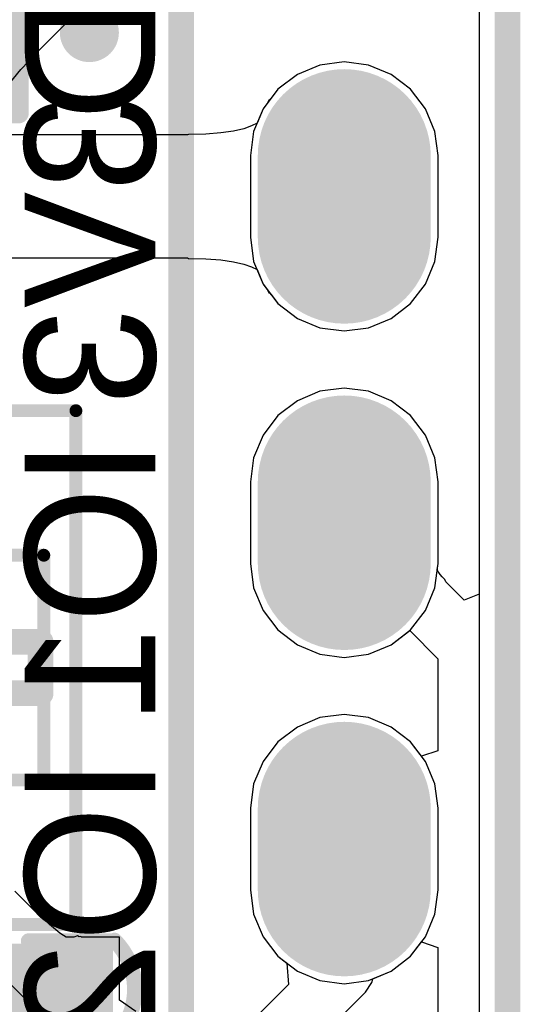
# Model space of a CAD drawing. Header units: millimetres. Extents: x 0 to 11.7, y 0 to 8.3.
# Tile 42 of 46: x 5.789 to 5.943, y 3.134 to 3.435. Entities that reach past the tile are written whole.
import ezdxf

# ---------------------------------------------------------------- set-up
doc = ezdxf.new("R2010")
doc.units = ezdxf.units.MM
doc.header["$MEASUREMENT"] = 0
for name, color, linetype in [('BottomLayer', 5, 'Continuous'), ('BottomOverlay', 54, 'Continuous'), ('BottomPaste', 16, 'Continuous'), ('BottomSolder', 6, 'Continuous'), ('ConnectLayer', 7, 'Continuous'), ('KeepOutLayer', 6, 'Continuous'), ('Mechanical13', 56, 'Continuous'), ('Mechanical15', 56, 'Continuous'), ('MidLayer1', 16, 'Continuous'), ('MidLayer2', 76, 'Continuous'), ('MultiLayer', 9, 'Continuous'), ('PadHoleLayer', 156, 'Continuous'), ('TopLayer', 1, 'Continuous'), ('TopOverlay', 2, 'Continuous'), ('TopSolder', 216, 'Continuous')]:
    doc.layers.add(name, color=color, linetype=linetype)

# ---------------------------------------------------------------- blocks, each defined once
blk = doc.blocks.new('C0402_B_7')
at = {"layer": 'BottomLayer'}
for points in [[(0.01168, 0.0059), (0.01168, 0.02952), (-0.0084, 0.0059), (-0.0084, 0.02952)], [(0.01168, -0.03347), (0.01168, -0.00985), (-0.0084, -0.03347), (-0.0084, -0.00985)]]:
    blk.add_solid(points, dxfattribs=at)
at = {"layer": 'BottomOverlay', "const_width": 0.00472}
for points in [[(-0.01436, 0.03303, -0.424007), (0.01615, 0.03252)], [(0.01664, -0.03797, -0.424007), (-0.01387, -0.03746)]]:
    blk.add_lwpolyline(points, format="xyb", dxfattribs=at)
at = {"layer": 'BottomOverlay', "const_width": 0.00236}
for points in [[(-0.01554, 0.03303, 1), (-0.01318, 0.03303, 1)], [(-0.01535, 0.03149, 1), (-0.01299, 0.03149, 1)], [(0.01497, 0.03252, 1), (0.01733, 0.03252, 1)], [(0.01527, 0.03149, 1), (0.01763, 0.03149, 1)], [(-0.01535, 0.00669, 1), (-0.01299, 0.00669, 1)], [(0.01527, 0.00669, 1), (0.01763, 0.00669, 1)], [(-0.01535, -0.01163, 1), (-0.01299, -0.01163, 1)], [(0.01527, -0.01163, 1), (0.01763, -0.01163, 1)], [(-0.01535, -0.03644, 1), (-0.01299, -0.03644, 1)], [(-0.01505, -0.03746, 1), (-0.01269, -0.03746, 1)], [(0.01527, -0.03644, 1), (0.01763, -0.03644, 1)], [(0.01546, -0.03797, 1), (0.01782, -0.03797, 1)]]:
    blk.add_lwpolyline(points, format="xyb", close=True, dxfattribs=at)
at = {"layer": 'BottomOverlay', "const_width": 0.00472}
for points in [[(-0.01417, 0.03149), (-0.01417, 0.00669)], [(0.01645, 0.03149), (0.01645, 0.00669)], [(-0.01417, -0.01163), (-0.01417, -0.03644)], [(0.01645, -0.01163), (0.01645, -0.03644)]]:
    blk.add_lwpolyline(points, dxfattribs=at)
at = {"layer": 'BottomPaste'}
for points in [[(0.01168, 0.0059), (0.01168, 0.02952), (-0.0084, 0.0059), (-0.0084, 0.02952)], [(0.01168, -0.03347), (0.01168, -0.00985), (-0.0084, -0.03347), (-0.0084, -0.00985)]]:
    blk.add_solid(points, dxfattribs=at)
at = {"layer": 'BottomSolder'}
for points in [[(0.01568, 0.0019), (0.01568, 0.03352), (-0.0124, 0.0019), (-0.0124, 0.03352)], [(0.01568, -0.03747), (0.01568, -0.00585), (-0.0124, -0.03747), (-0.0124, -0.00585)]]:
    blk.add_solid(points, dxfattribs=at)
blk = doc.blocks.new('TPS61040_B_31')
at = {"layer": 'BottomLayer', "const_width": 0.01772}
blk.add_lwpolyline([(0.06204, 0.0379), (0.03448, 0.0379)], dxfattribs=at)
at = {"layer": 'BottomLayer', "const_width": 0.00886}
for points in [[(0.03005, 0.0379, 1), (0.03891, 0.0379, 1)], [(0.05761, 0.0379, 1), (0.06647, 0.0379, 1)]]:
    blk.add_lwpolyline(points, format="xyb", close=True, dxfattribs=at)
at = {"layer": 'BottomLayer'}
for points in [[(-0.0669, 0.04676), (-0.0669, 0.02904), (-0.02162, 0.04676), (-0.02162, 0.02904)], [(-0.0669, 0.00936), (-0.0669, -0.00836), (-0.02162, 0.00936), (-0.02162, -0.00836)], [(-0.0669, -0.02804), (-0.0669, -0.04576), (-0.02162, -0.02804), (-0.02162, -0.04576)], [(0.02562, -0.02804), (0.02562, -0.04576), (0.0709, -0.02804), (0.0709, -0.04576)]]:
    blk.add_solid(points, dxfattribs=at)
at = {"layer": 'BottomOverlay', "const_width": 0.00787}
for points in [[(0.00987, 0.05956), (-0.00587, 0.05956)], [(-0.00587, -0.05856), (-0.00587, 0.05956)], [(0.00987, -0.05856), (0.00987, 0.05956)], [(0.00987, -0.05856), (-0.00587, -0.05856)]]:
    blk.add_lwpolyline(points, dxfattribs=at)
at = {"layer": 'BottomOverlay'}
for points, const_width in [([(-0.00784, 0.05956, 1), (-0.00391, 0.05956, 1)], 0.00394), ([(-0.00784, 0.05956, 1), (-0.00391, 0.05956, 1)], 0.00394), ([(0.00791, 0.05956, 1), (0.01184, 0.05956, 1)], 0.00394), ([(0.00791, 0.05956, 1), (0.01184, 0.05956, 1)], 0.00394), ([(-0.00784, -0.05856, 1), (-0.00391, -0.05856, 1)], 0.00394), ([(-0.00784, -0.05856, 1), (-0.00391, -0.05856, 1)], 0.00394), ([(0.00791, -0.05856, 1), (0.01184, -0.05856, 1)], 0.00394), ([(0.00791, -0.05856, 1), (0.01184, -0.05856, 1)], 0.00394), ([(-0.03934, -0.07037, 1), (-0.04918, -0.07037, 1)], 0.00984), ([(-0.05164, -0.07037, 1), (-0.04672, -0.07037, 1)], 0.00492), ([(-0.0418, -0.07037, 1), (-0.03688, -0.07037, 1)], 0.00492)]:
    blk.add_lwpolyline(points, format="xyb", close=True, dxfattribs=dict(at, const_width=const_width))
at = {"layer": 'BottomPaste', "const_width": 0.01772}
blk.add_lwpolyline([(0.06204, 0.0379), (0.03448, 0.0379)], dxfattribs=at)
at = {"layer": 'BottomPaste', "const_width": 0.00886}
for points in [[(0.03005, 0.0379, 1), (0.03891, 0.0379, 1)], [(0.05761, 0.0379, 1), (0.06647, 0.0379, 1)]]:
    blk.add_lwpolyline(points, format="xyb", close=True, dxfattribs=at)
at = {"layer": 'BottomPaste'}
for points in [[(-0.0669, 0.04676), (-0.0669, 0.02904), (-0.02162, 0.04676), (-0.02162, 0.02904)], [(-0.0669, 0.00936), (-0.0669, -0.00836), (-0.02162, 0.00936), (-0.02162, -0.00836)], [(-0.0669, -0.02804), (-0.0669, -0.04576), (-0.02162, -0.02804), (-0.02162, -0.04576)], [(0.02562, -0.02804), (0.02562, -0.04576), (0.0709, -0.02804), (0.0709, -0.04576)]]:
    blk.add_solid(points, dxfattribs=at)
at = {"layer": 'BottomSolder', "const_width": 0.02572}
blk.add_lwpolyline([(0.06204, 0.0379), (0.03448, 0.0379)], dxfattribs=at)
at = {"layer": 'BottomSolder', "const_width": 0.01286}
for points in [[(0.02805, 0.0379, 1), (0.04091, 0.0379, 1)], [(0.05561, 0.0379, 1), (0.06847, 0.0379, 1)]]:
    blk.add_lwpolyline(points, format="xyb", close=True, dxfattribs=at)
at = {"layer": 'BottomSolder'}
for points in [[(-0.0709, 0.05076), (-0.0709, 0.02504), (-0.01762, 0.05076), (-0.01762, 0.02504)], [(-0.0709, 0.01336), (-0.0709, -0.01236), (-0.01762, 0.01336), (-0.01762, -0.01236)], [(-0.0709, -0.02404), (-0.0709, -0.04976), (-0.01762, -0.02404), (-0.01762, -0.04976)], [(0.02162, -0.02404), (0.02162, -0.04976), (0.0749, -0.02404), (0.0749, -0.04976)]]:
    blk.add_solid(points, dxfattribs=at)
at = {"layer": 'Mechanical13', "const_width": 0.00394}
for points in [[(-0.03245, -0.05954), (-0.03245, 0.06054)], [(0.03645, 0.06054), (-0.03245, 0.06054)], [(0.03645, -0.05954), (0.03645, 0.06054)], [(0.03645, -0.05954), (-0.03245, -0.05954)]]:
    blk.add_lwpolyline(points, dxfattribs=at)
at = {"layer": 'Mechanical13', "const_width": 0.00197}
for points in [[(-0.03343, 0.06054, 1), (-0.03146, 0.06054, 1)], [(-0.03343, 0.06054, 1), (-0.03146, 0.06054, 1)], [(0.03546, 0.06054, 1), (0.03743, 0.06054, 1)], [(0.03546, 0.06054, 1), (0.03743, 0.06054, 1)], [(-0.03343, -0.05954, 1), (-0.03146, -0.05954, 1)], [(-0.03343, -0.05954, 1), (-0.03146, -0.05954, 1)], [(0.03546, -0.05954, 1), (0.03743, -0.05954, 1)], [(0.03546, -0.05954, 1), (0.03743, -0.05954, 1)]]:
    blk.add_lwpolyline(points, format="xyb", close=True, dxfattribs=at)
at = {"layer": 'Mechanical15', "const_width": 0.00394}
for points in [[(-0.07674, -0.06938), (-0.07674, 0.07038)], [(0.08074, 0.07038), (-0.07674, 0.07038)], [(0.08074, -0.06938), (0.08074, 0.07038)], [(0.002, -0.01919), (0.002, 0.02019)], [(0.02169, 0.0005), (-0.01768, 0.0005)], [(0.08074, -0.06938), (-0.07674, -0.06938)]]:
    blk.add_lwpolyline(points, dxfattribs=at)
at = {"layer": 'Mechanical15', "const_width": 0.00197}
for points in [[(-0.07772, 0.07038, 1), (-0.07576, 0.07038, 1)], [(-0.07772, 0.07038, 1), (-0.07576, 0.07038, 1)], [(0.07976, 0.07038, 1), (0.08172, 0.07038, 1)], [(0.07976, 0.07038, 1), (0.08172, 0.07038, 1)], [(0.00102, 0.02019, 1), (0.00298, 0.02019, 1)], [(-0.01867, 0.0005, 1), (-0.0167, 0.0005, 1)], [(0.0207, 0.0005, 1), (0.02267, 0.0005, 1)], [(0.00102, -0.01919, 1), (0.00298, -0.01919, 1)], [(-0.07772, -0.06938, 1), (-0.07576, -0.06938, 1)], [(-0.07772, -0.06938, 1), (-0.07576, -0.06938, 1)], [(0.07976, -0.06938, 1), (0.08172, -0.06938, 1)], [(0.07976, -0.06938, 1), (0.08172, -0.06938, 1)]]:
    blk.add_lwpolyline(points, format="xyb", close=True, dxfattribs=at)
blk = doc.blocks.new('AO4401_1_B_61')
at = {"layer": 'BottomLayer'}
for points, const_width in [([(-0.04637, 0.05976), (-0.04637, 0.07551)], 0.01575), ([(-0.01254, 0.0052), (-0.00466, 0.0052)], 0.06299)]:
    blk.add_lwpolyline(points, dxfattribs=dict(at, const_width=const_width))
for points, const_width in [([(-0.05031, 0.07551, 1), (-0.04243, 0.07551, 1)], 0.00787), ([(-0.05031, 0.05976, 1), (-0.04243, 0.05976, 1)], 0.00787), ([(-0.02829, 0.0052, 1), (0.00321, 0.0052, 1)], 0.0315), ([(-0.02041, 0.0052, 1), (0.01108, 0.0052, 1)], 0.0315)]:
    blk.add_lwpolyline(points, format="xyb", close=True, dxfattribs=dict(at, const_width=const_width))
for points in [[(-0.02866, 0.08732), (-0.02866, 0.04795), (-0.01291, 0.08732), (-0.01291, 0.04795)], [(-0.00306, 0.08732), (-0.00306, 0.04795), (0.01268, 0.08732), (0.01268, 0.04795)], [(0.02253, 0.08732), (0.02253, 0.04795), (0.03827, 0.08732), (0.03827, 0.04795)], [(-0.0385, -0.08649), (-0.0385, -0.04711), (-0.05425, -0.08649), (-0.05425, -0.04711)], [(-0.01291, -0.08649), (-0.01291, -0.04711), (-0.02866, -0.08649), (-0.02866, -0.04711)], [(0.01268, -0.08649), (0.01268, -0.04711), (-0.00306, -0.08649), (-0.00306, -0.04711)], [(0.03827, -0.08649), (0.03827, -0.04711), (0.02253, -0.08649), (0.02253, -0.04711)]]:
    blk.add_solid(points, dxfattribs=at)
at = {"layer": 'BottomOverlay'}
for points, const_width in [([(-0.0706, -0.0648), (-0.0706, 0.0662)], 0.006), ([(-0.0706, 0.0662), (-0.06, 0.0662)], 0.00598), ([(0.0478, 0.0662), (0.0584, 0.0662)], 0.00598), ([(0.0584, -0.0648), (0.0584, 0.0662)], 0.006), ([(-0.0706, -0.0648), (-0.06, -0.0648)], 0.00598), ([(0.0478, -0.0648), (0.0584, -0.0648)], 0.00598)]:
    blk.add_lwpolyline(points, dxfattribs=dict(at, const_width=const_width))
for points, const_width in [([(-0.0721, 0.0662, 1), (-0.0691, 0.0662, 1)], 0.003), ([(-0.0721, 0.0662, 1), (-0.0691, 0.0662, 1)], 0.00299), ([(-0.0615, 0.0662, 1), (-0.0585, 0.0662, 1)], 0.00299), ([(0.0463, 0.0662, 1), (0.0493, 0.0662, 1)], 0.00299), ([(0.0569, 0.0662, 1), (0.0599, 0.0662, 1)], 0.003), ([(0.0569, 0.0662, 1), (0.0599, 0.0662, 1)], 0.00299), ([(0.08412, -0.04, 1), (0.07588, -0.04, 1)], 0.00984), ([(0.07342, -0.04, 1), (0.07834, -0.04, 1)], 0.00492), ([(0.08166, -0.04, 1), (0.08658, -0.04, 1)], 0.00492), ([(-0.0721, -0.0648, 1), (-0.0691, -0.0648, 1)], 0.003), ([(-0.0721, -0.0648, 1), (-0.0691, -0.0648, 1)], 0.00299), ([(-0.0615, -0.0648, 1), (-0.0585, -0.0648, 1)], 0.00299), ([(0.0463, -0.0648, 1), (0.0493, -0.0648, 1)], 0.00299), ([(0.0569, -0.0648, 1), (0.0599, -0.0648, 1)], 0.003), ([(0.0569, -0.0648, 1), (0.0599, -0.0648, 1)], 0.00299)]:
    blk.add_lwpolyline(points, format="xyb", close=True, dxfattribs=dict(at, const_width=const_width))
at = {"layer": 'BottomPaste'}
for points, const_width in [([(-0.04637, 0.05976), (-0.04637, 0.07551)], 0.01575), ([(-0.01254, 0.0052), (-0.00466, 0.0052)], 0.06299)]:
    blk.add_lwpolyline(points, dxfattribs=dict(at, const_width=const_width))
for points, const_width in [([(-0.05031, 0.07551, 1), (-0.04243, 0.07551, 1)], 0.00787), ([(-0.05031, 0.05976, 1), (-0.04243, 0.05976, 1)], 0.00787), ([(-0.02829, 0.0052, 1), (0.00321, 0.0052, 1)], 0.0315), ([(-0.02041, 0.0052, 1), (0.01108, 0.0052, 1)], 0.0315)]:
    blk.add_lwpolyline(points, format="xyb", close=True, dxfattribs=dict(at, const_width=const_width))
for points in [[(-0.02866, 0.08732), (-0.02866, 0.04795), (-0.01291, 0.08732), (-0.01291, 0.04795)], [(-0.00306, 0.08732), (-0.00306, 0.04795), (0.01268, 0.08732), (0.01268, 0.04795)], [(0.02253, 0.08732), (0.02253, 0.04795), (0.03827, 0.08732), (0.03827, 0.04795)], [(-0.0385, -0.08649), (-0.0385, -0.04711), (-0.05425, -0.08649), (-0.05425, -0.04711)], [(-0.01291, -0.08649), (-0.01291, -0.04711), (-0.02866, -0.08649), (-0.02866, -0.04711)], [(0.01268, -0.08649), (0.01268, -0.04711), (-0.00306, -0.08649), (-0.00306, -0.04711)], [(0.03827, -0.08649), (0.03827, -0.04711), (0.02253, -0.08649), (0.02253, -0.04711)]]:
    blk.add_solid(points, dxfattribs=at)
at = {"layer": 'BottomSolder'}
for points, const_width in [([(-0.04637, 0.05976), (-0.04637, 0.07551)], 0.02375), ([(-0.01254, 0.0052), (-0.00466, 0.0052)], 0.07099)]:
    blk.add_lwpolyline(points, dxfattribs=dict(at, const_width=const_width))
for points, const_width in [([(-0.05231, 0.07551, 1), (-0.04043, 0.07551, 1)], 0.01187), ([(-0.05231, 0.05976, 1), (-0.04043, 0.05976, 1)], 0.01187), ([(-0.03028, 0.0052, 1), (0.00521, 0.0052, 1)], 0.0355), ([(-0.02241, 0.0052, 1), (0.01308, 0.0052, 1)], 0.0355)]:
    blk.add_lwpolyline(points, format="xyb", close=True, dxfattribs=dict(at, const_width=const_width))
for points in [[(-0.03266, 0.09132), (-0.03266, 0.04395), (-0.00891, 0.09132), (-0.00891, 0.04395)], [(-0.00706, 0.09132), (-0.00706, 0.04395), (0.01668, 0.09132), (0.01668, 0.04395)], [(0.01853, 0.09132), (0.01853, 0.04395), (0.04227, 0.09132), (0.04227, 0.04395)], [(-0.0345, -0.09048), (-0.0345, -0.04312), (-0.05825, -0.09048), (-0.05825, -0.04312)], [(-0.00891, -0.09048), (-0.00891, -0.04312), (-0.03266, -0.09048), (-0.03266, -0.04312)], [(0.01668, -0.09048), (0.01668, -0.04312), (-0.00706, -0.09048), (-0.00706, -0.04312)], [(0.04227, -0.09048), (0.04227, -0.04312), (0.01853, -0.09048), (0.01853, -0.04312)]]:
    blk.add_solid(points, dxfattribs=at)
blk = doc.blocks.new('SIP8_72')
at = {"layer": 'BottomLayer', "const_width": 0.045}
for points in [[(0, -0.1875), (0, -0.2125)], [(0, -0.2875), (0, -0.3125)], [(0, -0.3875), (0, -0.4125)]]:
    blk.add_lwpolyline(points, dxfattribs=at)
at = {"layer": 'BottomLayer', "const_width": 0.0225}
for points in [[(-0.01125, -0.1875, 1), (0.01125, -0.1875, 1)], [(-0.01125, -0.2125, 1), (0.01125, -0.2125, 1)], [(-0.01125, -0.2875, 1), (0.01125, -0.2875, 1)], [(-0.01125, -0.3125, 1), (0.01125, -0.3125, 1)], [(-0.01125, -0.3875, 1), (0.01125, -0.3875, 1)], [(-0.01125, -0.4125, 1), (0.01125, -0.4125, 1)]]:
    blk.add_lwpolyline(points, format="xyb", close=True, dxfattribs=at)
at = {"layer": 'BottomOverlay', "const_width": 0.00787}
for points in [[(-0.05, -0.75), (-0.05, 0.05)], [(0.05, -0.75), (0.05, 0.05)]]:
    blk.add_lwpolyline(points, dxfattribs=at)
at = {"layer": 'BottomSolder', "const_width": 0.053}
for points in [[(0, -0.1875), (0, -0.2125)], [(0, -0.2875), (0, -0.3125)], [(0, -0.3875), (0, -0.4125)]]:
    blk.add_lwpolyline(points, dxfattribs=at)
at = {"layer": 'BottomSolder', "const_width": 0.0265}
for points in [[(-0.01325, -0.1875, 1), (0.01325, -0.1875, 1)], [(-0.01325, -0.2125, 1), (0.01325, -0.2125, 1)], [(-0.01325, -0.2875, 1), (0.01325, -0.2875, 1)], [(-0.01325, -0.3125, 1), (0.01325, -0.3125, 1)], [(-0.01325, -0.3875, 1), (0.01325, -0.3875, 1)], [(-0.01325, -0.4125, 1), (0.01325, -0.4125, 1)]]:
    blk.add_lwpolyline(points, format="xyb", close=True, dxfattribs=at)
at = {"layer": 'MidLayer1', "const_width": 0.045}
for points in [[(0, -0.1875), (0, -0.2125)], [(0, -0.2875), (0, -0.3125)], [(0, -0.3875), (0, -0.4125)]]:
    blk.add_lwpolyline(points, dxfattribs=at)
at = {"layer": 'MidLayer1', "const_width": 0.0225}
for points in [[(-0.01125, -0.1875, 1), (0.01125, -0.1875, 1)], [(-0.01125, -0.2125, 1), (0.01125, -0.2125, 1)], [(-0.01125, -0.2875, 1), (0.01125, -0.2875, 1)], [(-0.01125, -0.3125, 1), (0.01125, -0.3125, 1)], [(-0.01125, -0.3875, 1), (0.01125, -0.3875, 1)], [(-0.01125, -0.4125, 1), (0.01125, -0.4125, 1)]]:
    blk.add_lwpolyline(points, format="xyb", close=True, dxfattribs=at)
at = {"layer": 'MidLayer2', "const_width": 0.045}
for points in [[(0, -0.1875), (0, -0.2125)], [(0, -0.2875), (0, -0.3125)], [(0, -0.3875), (0, -0.4125)]]:
    blk.add_lwpolyline(points, dxfattribs=at)
at = {"layer": 'MidLayer2', "const_width": 0.0225}
for points in [[(-0.01125, -0.1875, 1), (0.01125, -0.1875, 1)], [(-0.01125, -0.2125, 1), (0.01125, -0.2125, 1)], [(-0.01125, -0.2875, 1), (0.01125, -0.2875, 1)], [(-0.01125, -0.3125, 1), (0.01125, -0.3125, 1)], [(-0.01125, -0.3875, 1), (0.01125, -0.3875, 1)], [(-0.01125, -0.4125, 1), (0.01125, -0.4125, 1)]]:
    blk.add_lwpolyline(points, format="xyb", close=True, dxfattribs=at)
at = {"layer": 'MultiLayer', "const_width": 0.045}
for points in [[(0, -0.1875), (0, -0.2125)], [(0, -0.2875), (0, -0.3125)], [(0, -0.3875), (0, -0.4125)]]:
    blk.add_lwpolyline(points, dxfattribs=at)
at = {"layer": 'MultiLayer', "const_width": 0.0225}
for points in [[(-0.01125, -0.1875, 1), (0.01125, -0.1875, 1)], [(-0.01125, -0.2125, 1), (0.01125, -0.2125, 1)], [(-0.01125, -0.2875, 1), (0.01125, -0.2875, 1)], [(-0.01125, -0.3125, 1), (0.01125, -0.3125, 1)], [(-0.01125, -0.3875, 1), (0.01125, -0.3875, 1)], [(-0.01125, -0.4125, 1), (0.01125, -0.4125, 1)]]:
    blk.add_lwpolyline(points, format="xyb", close=True, dxfattribs=at)
at = {"layer": 'PadHoleLayer', "const_width": 0.01575}
for points in [[(-0.00787, -0.2, 1), (0.00787, -0.2, 1)], [(-0.00787, -0.3, 1), (0.00787, -0.3, 1)], [(-0.00787, -0.4, 1), (0.00787, -0.4, 1)]]:
    blk.add_lwpolyline(points, format="xyb", close=True, dxfattribs=at)
at = {"layer": 'TopLayer', "const_width": 0.045}
for points in [[(0, -0.1875), (0, -0.2125)], [(0, -0.2875), (0, -0.3125)], [(0, -0.3875), (0, -0.4125)]]:
    blk.add_lwpolyline(points, dxfattribs=at)
at = {"layer": 'TopLayer', "const_width": 0.0225}
for points in [[(-0.01125, -0.1875, 1), (0.01125, -0.1875, 1)], [(-0.01125, -0.2125, 1), (0.01125, -0.2125, 1)], [(-0.01125, -0.2875, 1), (0.01125, -0.2875, 1)], [(-0.01125, -0.3125, 1), (0.01125, -0.3125, 1)], [(-0.01125, -0.3875, 1), (0.01125, -0.3875, 1)], [(-0.01125, -0.4125, 1), (0.01125, -0.4125, 1)]]:
    blk.add_lwpolyline(points, format="xyb", close=True, dxfattribs=at)
at = {"layer": 'TopSolder', "const_width": 0.053}
for points in [[(0, -0.1875), (0, -0.2125)], [(0, -0.2875), (0, -0.3125)], [(0, -0.3875), (0, -0.4125)]]:
    blk.add_lwpolyline(points, dxfattribs=at)
at = {"layer": 'TopSolder', "const_width": 0.0265}
for points in [[(-0.01325, -0.1875, 1), (0.01325, -0.1875, 1)], [(-0.01325, -0.2125, 1), (0.01325, -0.2125, 1)], [(-0.01325, -0.2875, 1), (0.01325, -0.2875, 1)], [(-0.01325, -0.3125, 1), (0.01325, -0.3125, 1)], [(-0.01325, -0.3875, 1), (0.01325, -0.3875, 1)], [(-0.01325, -0.4125, 1), (0.01325, -0.4125, 1)]]:
    blk.add_lwpolyline(points, format="xyb", close=True, dxfattribs=at)
blk = doc.blocks.new('LCD_240_240_76')
at = {"layer": 'TopOverlay', "const_width": 0.00394}
blk.add_lwpolyline([(0.21303, -0.0535), (0.21303, 1.09689)], dxfattribs=at)

msp = doc.modelspace()

# ---------------------------------------------------------------- linework, layer by layer
at = {"layer": 'ConnectLayer'}
for p, q in [((5.92998, 3.68865), (5.92998, 2.7787)), ((5.92998, 3.68865), (5.92998, 2.7787)), ((5.92998, 3.68865), (5.92998, 2.7787)), ((5.92998, 3.68865), (5.92998, 3.25933)), ((5.79465, 3.42544), (5.82745, 3.45823)), ((5.78957, 3.42004), (5.79458, 3.42525)), ((5.79458, 3.42525), (5.79465, 3.42544)), ((5.88863, 3.42242), (5.88119, 3.42144)), ((5.88863, 3.42242), (5.88119, 3.42144)), ((5.88863, 3.42242), (5.88119, 3.42144)), ((5.88863, 3.42242), (5.88119, 3.42144)), ((5.89607, 3.42144), (5.88863, 3.42242)), ((5.89607, 3.42144), (5.88863, 3.42242)), ((5.89607, 3.42144), (5.88863, 3.42242)), ((5.89607, 3.42144), (5.88863, 3.42242)), ((5.7816, 3.41045), (5.78957, 3.42004)), ((5.88119, 3.42144), (5.87426, 3.41857)), ((5.88119, 3.42144), (5.87426, 3.41857)), ((5.88119, 3.42144), (5.87426, 3.41857)), ((5.88119, 3.42144), (5.87426, 3.41857)), ((5.903, 3.41857), (5.89607, 3.42144)), ((5.903, 3.41857), (5.89607, 3.42144)), ((5.903, 3.41857), (5.89607, 3.42144)), ((5.903, 3.41857), (5.89607, 3.42144)), ((5.87426, 3.41857), (5.8683, 3.414)), ((5.87426, 3.41857), (5.8683, 3.414)), ((5.87426, 3.41857), (5.8683, 3.414)), ((5.87426, 3.41857), (5.8683, 3.414)), ((5.90896, 3.414), (5.903, 3.41857)), ((5.90896, 3.414), (5.903, 3.41857)), ((5.90896, 3.414), (5.903, 3.41857)), ((5.90896, 3.414), (5.903, 3.41857)), ((5.8683, 3.414), (5.86374, 3.40804)), ((5.8683, 3.414), (5.86374, 3.40804)), ((5.8683, 3.414), (5.86374, 3.40804)), ((5.8683, 3.414), (5.86619, 3.41124)), ((5.91352, 3.40804), (5.90896, 3.414)), ((5.91352, 3.40804), (5.90896, 3.414)), ((5.91352, 3.40804), (5.90896, 3.414)), ((5.91352, 3.40804), (5.90896, 3.414)), ((5.86522, 3.40998), (5.86374, 3.40804)), ((5.86552, 3.41069), (5.86522, 3.40998)), ((5.86588, 3.41084), (5.86552, 3.41069)), ((5.86594, 3.41092), (5.86588, 3.41084)), ((5.86611, 3.41122), (5.86594, 3.41092)), ((5.86619, 3.41124), (5.86611, 3.41122)), ((5.86374, 3.40804), (5.86086, 3.40111)), ((5.86374, 3.40804), (5.86086, 3.40111)), ((5.86374, 3.40804), (5.86086, 3.40111)), ((5.86374, 3.40804), (5.8619, 3.40361)), ((5.9164, 3.40111), (5.91352, 3.40804)), ((5.9164, 3.40111), (5.91352, 3.40804)), ((5.9164, 3.40111), (5.91352, 3.40804)), ((5.9164, 3.40111), (5.91352, 3.40804)), ((5.8619, 3.40361), (5.86025, 3.40275)), ((5.85081, 3.40063), (5.84626, 3.40028)), ((5.85468, 3.40118), (5.85081, 3.40063)), ((5.85784, 3.40191), (5.85468, 3.40118)), ((5.86025, 3.40275), (5.85784, 3.40191)), ((5.86086, 3.40111), (5.85988, 3.39367)), ((5.86086, 3.40111), (5.85988, 3.39367)), ((5.86086, 3.40111), (5.85988, 3.39367)), ((5.91738, 3.39367), (5.9164, 3.40111)), ((5.91738, 3.39367), (5.9164, 3.40111)), ((5.91738, 3.39367), (5.9164, 3.40111)), ((5.91738, 3.39367), (5.9164, 3.40111)), ((5.84062, 3.40003), (5.64595, 3.40003)), ((5.84091, 3.40016), (5.84062, 3.40003)), ((5.84626, 3.40028), (5.84091, 3.40016)), ((5.85988, 3.39367), (5.85988, 3.36867)), ((5.85988, 3.39367), (5.85988, 3.36867)), ((5.85988, 3.39367), (5.85988, 3.36867)), ((5.91738, 3.36867), (5.91738, 3.39367)), ((5.91738, 3.36867), (5.91738, 3.39367)), ((5.91738, 3.36867), (5.91738, 3.39367)), ((5.91738, 3.36867), (5.91738, 3.39367)), ((5.85988, 3.36867), (5.86086, 3.36123)), ((5.85988, 3.36867), (5.86086, 3.36123)), ((5.85988, 3.36867), (5.86086, 3.36123)), ((5.9164, 3.36123), (5.91738, 3.36867)), ((5.9164, 3.36123), (5.91738, 3.36867)), ((5.9164, 3.36123), (5.91738, 3.36867)), ((5.9164, 3.36123), (5.91738, 3.36867)), ((5.67097, 3.36231), (5.84062, 3.36231)), ((5.84062, 3.36231), (5.84091, 3.36218)), ((5.84091, 3.36218), (5.84626, 3.36206)), ((5.84626, 3.36206), (5.85081, 3.36171)), ((5.85081, 3.36171), (5.85468, 3.36116)), ((5.85468, 3.36116), (5.85784, 3.36043)), ((5.85784, 3.36043), (5.86025, 3.35959)), ((5.86025, 3.35959), (5.8619, 3.35873)), ((5.86086, 3.36123), (5.86374, 3.3543)), ((5.86086, 3.36123), (5.86374, 3.3543)), ((5.86086, 3.36123), (5.86374, 3.3543)), ((5.8619, 3.35873), (5.86374, 3.3543)), ((5.91352, 3.3543), (5.9164, 3.36123)), ((5.91352, 3.3543), (5.9164, 3.36123)), ((5.91352, 3.3543), (5.9164, 3.36123)), ((5.91352, 3.3543), (5.9164, 3.36123)), ((5.86374, 3.3543), (5.8683, 3.34834)), ((5.86374, 3.3543), (5.86522, 3.35236)), ((5.86374, 3.3543), (5.8683, 3.34834)), ((5.86374, 3.3543), (5.8683, 3.34834)), ((5.86522, 3.35236), (5.86552, 3.35165)), ((5.90896, 3.34834), (5.91352, 3.3543)), ((5.90896, 3.34834), (5.91352, 3.3543)), ((5.90896, 3.34834), (5.91352, 3.3543)), ((5.90896, 3.34834), (5.91352, 3.3543)), ((5.86552, 3.35165), (5.86588, 3.3515)), ((5.86588, 3.3515), (5.86594, 3.35142)), ((5.86594, 3.35142), (5.86611, 3.35113)), ((5.86611, 3.35113), (5.86619, 3.3511)), ((5.86619, 3.3511), (5.8683, 3.34834)), ((5.8683, 3.34834), (5.87426, 3.34378)), ((5.8683, 3.34834), (5.87426, 3.34378)), ((5.8683, 3.34834), (5.87426, 3.34378)), ((5.8683, 3.34834), (5.87426, 3.34378)), ((5.903, 3.34378), (5.90896, 3.34834)), ((5.903, 3.34378), (5.90896, 3.34834)), ((5.903, 3.34378), (5.90896, 3.34834)), ((5.903, 3.34378), (5.90896, 3.34834)), ((5.87426, 3.34378), (5.88119, 3.3409)), ((5.87426, 3.34378), (5.88119, 3.3409)), ((5.87426, 3.34378), (5.88119, 3.3409)), ((5.87426, 3.34378), (5.88119, 3.3409)), ((5.89607, 3.3409), (5.903, 3.34378)), ((5.89607, 3.3409), (5.903, 3.34378)), ((5.89607, 3.3409), (5.903, 3.34378)), ((5.89607, 3.3409), (5.903, 3.34378)), ((5.88119, 3.3409), (5.88863, 3.33993)), ((5.88119, 3.3409), (5.88863, 3.33993)), ((5.88119, 3.3409), (5.88863, 3.33993)), ((5.88119, 3.3409), (5.88863, 3.33993)), ((5.88863, 3.33993), (5.89607, 3.3409)), ((5.88863, 3.33993), (5.89607, 3.3409)), ((5.88863, 3.33993), (5.89607, 3.3409)), ((5.88863, 3.33993), (5.89607, 3.3409)), ((5.88863, 3.32242), (5.88119, 3.32144)), ((5.88863, 3.32242), (5.88119, 3.32144)), ((5.88863, 3.32242), (5.88119, 3.32144)), ((5.88863, 3.32242), (5.88119, 3.32144)), ((5.89607, 3.32144), (5.88863, 3.32242)), ((5.89607, 3.32144), (5.88863, 3.32242)), ((5.89607, 3.32144), (5.88863, 3.32242)), ((5.89607, 3.32144), (5.88863, 3.32242)), ((5.88119, 3.32144), (5.87426, 3.31857)), ((5.88119, 3.32144), (5.87426, 3.31857)), ((5.88119, 3.32144), (5.87426, 3.31857)), ((5.88119, 3.32144), (5.87426, 3.31857)), ((5.903, 3.31857), (5.89607, 3.32144)), ((5.903, 3.31857), (5.89607, 3.32144)), ((5.903, 3.31857), (5.89607, 3.32144)), ((5.903, 3.31857), (5.89607, 3.32144)), ((5.87426, 3.31857), (5.8683, 3.314)), ((5.87426, 3.31857), (5.8683, 3.314)), ((5.87426, 3.31857), (5.8683, 3.314)), ((5.87426, 3.31857), (5.8683, 3.314)), ((5.90896, 3.314), (5.903, 3.31857)), ((5.90896, 3.314), (5.903, 3.31857)), ((5.90896, 3.314), (5.903, 3.31857)), ((5.90896, 3.314), (5.903, 3.31857)), ((5.8683, 3.314), (5.86374, 3.30804)), ((5.8683, 3.314), (5.86374, 3.30804)), ((5.8683, 3.314), (5.86374, 3.30804)), ((5.8683, 3.314), (5.86374, 3.30804)), ((5.91352, 3.30804), (5.90896, 3.314)), ((5.91352, 3.30804), (5.90896, 3.314)), ((5.91352, 3.30804), (5.90896, 3.314)), ((5.91352, 3.30804), (5.90896, 3.314)), ((5.86374, 3.30804), (5.86086, 3.30111)), ((5.86374, 3.30804), (5.86086, 3.30111)), ((5.86374, 3.30804), (5.86086, 3.30111)), ((5.86374, 3.30804), (5.86086, 3.30111)), ((5.9164, 3.30111), (5.91352, 3.30804)), ((5.9164, 3.30111), (5.91352, 3.30804)), ((5.9164, 3.30111), (5.91352, 3.30804)), ((5.9164, 3.30111), (5.91352, 3.30804)), ((5.86086, 3.30111), (5.85988, 3.29367)), ((5.86086, 3.30111), (5.85988, 3.29367)), ((5.86086, 3.30111), (5.85988, 3.29367)), ((5.86086, 3.30111), (5.85988, 3.29367)), ((5.91738, 3.29367), (5.9164, 3.30111)), ((5.91738, 3.29367), (5.9164, 3.30111)), ((5.91738, 3.29367), (5.9164, 3.30111)), ((5.91738, 3.29367), (5.9164, 3.30111)), ((5.85988, 3.29367), (5.85988, 3.26867)), ((5.85988, 3.29367), (5.85988, 3.26867)), ((5.85988, 3.29367), (5.85988, 3.26867)), ((5.85988, 3.29367), (5.85988, 3.26867)), ((5.91738, 3.26867), (5.91738, 3.29367)), ((5.91738, 3.26867), (5.91738, 3.29367)), ((5.91738, 3.26867), (5.91738, 3.29367)), ((5.91738, 3.26867), (5.91738, 3.29367)), ((5.85988, 3.26867), (5.86086, 3.26123)), ((5.85988, 3.26867), (5.86086, 3.26123)), ((5.85988, 3.26867), (5.86086, 3.26123)), ((5.85988, 3.26867), (5.86086, 3.26123)), ((5.9164, 3.26123), (5.91738, 3.26867)), ((5.9164, 3.26123), (5.91738, 3.26867)), ((5.9164, 3.26123), (5.91738, 3.26867)), ((5.91713, 3.26676), (5.91738, 3.26867)), ((5.91714, 3.26673), (5.91713, 3.26676)), ((5.91716, 3.2666), (5.91714, 3.26673)), ((5.91731, 3.26632), (5.91716, 3.2666)), ((5.91716, 3.2666), (5.91716, 3.2666)), ((5.9176, 3.26588), (5.91731, 3.26632)), ((5.91804, 3.26531), (5.9176, 3.26588)), ((5.91863, 3.26464), (5.91804, 3.26531)), ((5.91946, 3.26377), (5.91863, 3.26464)), ((5.91974, 3.26304), (5.91946, 3.26377)), ((5.92536, 3.25742), (5.91974, 3.26304)), ((5.86086, 3.26123), (5.86374, 3.2543)), ((5.86086, 3.26123), (5.86374, 3.2543)), ((5.86086, 3.26123), (5.86374, 3.2543)), ((5.86086, 3.26123), (5.86374, 3.2543)), ((5.91352, 3.2543), (5.9164, 3.26123)), ((5.91352, 3.2543), (5.9164, 3.26123)), ((5.91352, 3.2543), (5.9164, 3.26123)), ((5.92998, 3.25933), (5.92536, 3.25742)), ((5.86374, 3.2543), (5.8683, 3.24834)), ((5.86374, 3.2543), (5.8683, 3.24834)), ((5.86374, 3.2543), (5.8683, 3.24834)), ((5.86374, 3.2543), (5.8683, 3.24834)), ((5.90896, 3.24834), (5.91352, 3.2543)), ((5.90896, 3.24834), (5.91352, 3.2543)), ((5.90896, 3.24834), (5.91352, 3.2543)), ((5.8683, 3.24834), (5.87426, 3.24378)), ((5.8683, 3.24834), (5.87426, 3.24378)), ((5.8683, 3.24834), (5.87426, 3.24378)), ((5.8683, 3.24834), (5.87426, 3.24378)), ((5.903, 3.24378), (5.90896, 3.24834)), ((5.903, 3.24378), (5.90896, 3.24834)), ((5.903, 3.24378), (5.90896, 3.24834)), ((5.903, 3.24378), (5.90869, 3.24814)), ((5.90869, 3.24814), (5.91733, 3.23949)), ((5.87426, 3.24378), (5.88119, 3.2409)), ((5.87426, 3.24378), (5.88119, 3.2409)), ((5.87426, 3.24378), (5.88119, 3.2409)), ((5.87426, 3.24378), (5.88119, 3.2409)), ((5.89607, 3.2409), (5.903, 3.24378)), ((5.89607, 3.2409), (5.903, 3.24378)), ((5.89607, 3.2409), (5.903, 3.24378)), ((5.89607, 3.2409), (5.903, 3.24378)), ((5.88119, 3.2409), (5.88863, 3.23992)), ((5.88119, 3.2409), (5.88863, 3.23992)), ((5.88119, 3.2409), (5.88863, 3.23992)), ((5.88119, 3.2409), (5.88863, 3.23992)), ((5.88863, 3.23992), (5.89607, 3.2409)), ((5.88863, 3.23992), (5.89607, 3.2409)), ((5.88863, 3.23992), (5.89607, 3.2409)), ((5.88863, 3.23992), (5.89607, 3.2409)), ((5.91733, 3.23949), (5.91733, 3.2113)), ((5.88119, 3.22144), (5.87426, 3.21857)), ((5.88119, 3.22144), (5.87426, 3.21857)), ((5.88119, 3.22144), (5.87426, 3.21857)), ((5.88119, 3.22144), (5.87426, 3.21857)), ((5.88863, 3.22242), (5.88119, 3.22144)), ((5.88863, 3.22242), (5.88119, 3.22144)), ((5.88863, 3.22242), (5.88119, 3.22144)), ((5.88863, 3.22242), (5.88119, 3.22144)), ((5.89607, 3.22144), (5.88863, 3.22242)), ((5.89607, 3.22144), (5.88863, 3.22242)), ((5.89607, 3.22144), (5.88863, 3.22242)), ((5.89607, 3.22144), (5.88863, 3.22242)), ((5.903, 3.21857), (5.89607, 3.22144)), ((5.903, 3.21857), (5.89607, 3.22144)), ((5.903, 3.21857), (5.89607, 3.22144)), ((5.903, 3.21857), (5.89607, 3.22144)), ((5.87426, 3.21857), (5.8683, 3.214)), ((5.87426, 3.21857), (5.8683, 3.214)), ((5.87426, 3.21857), (5.8683, 3.214)), ((5.87426, 3.21857), (5.8683, 3.214)), ((5.90896, 3.214), (5.903, 3.21857)), ((5.90896, 3.214), (5.903, 3.21857)), ((5.90896, 3.214), (5.903, 3.21857)), ((5.90896, 3.214), (5.903, 3.21857)), ((5.8683, 3.214), (5.86374, 3.20804)), ((5.8683, 3.214), (5.86374, 3.20804)), ((5.8683, 3.214), (5.86374, 3.20804)), ((5.8683, 3.214), (5.86374, 3.20804)), ((5.91352, 3.20804), (5.90896, 3.214)), ((5.91352, 3.20804), (5.90896, 3.214)), ((5.91352, 3.20804), (5.90896, 3.214)), ((5.91233, 3.2096), (5.90896, 3.214)), ((5.91733, 3.2113), (5.91233, 3.2096)), ((5.86374, 3.20804), (5.86086, 3.20111)), ((5.86374, 3.20804), (5.86086, 3.20111)), ((5.86374, 3.20804), (5.86086, 3.20111)), ((5.86374, 3.20804), (5.86086, 3.20111)), ((5.9164, 3.20111), (5.91352, 3.20804)), ((5.9164, 3.20111), (5.91352, 3.20804)), ((5.9164, 3.20111), (5.91352, 3.20804)), ((5.86086, 3.20111), (5.85988, 3.19367)), ((5.86086, 3.20111), (5.85988, 3.19367)), ((5.86086, 3.20111), (5.85988, 3.19367)), ((5.86086, 3.20111), (5.85988, 3.19367)), ((5.91738, 3.19367), (5.9164, 3.20111)), ((5.91738, 3.19367), (5.9164, 3.20111)), ((5.91738, 3.19367), (5.9164, 3.20111)), ((5.85988, 3.19367), (5.85988, 3.16867)), ((5.85988, 3.19367), (5.85988, 3.16867)), ((5.85988, 3.19367), (5.85988, 3.16867)), ((5.85988, 3.19367), (5.85988, 3.16867)), ((5.91738, 3.16867), (5.91738, 3.19367)), ((5.91738, 3.16867), (5.91738, 3.19367)), ((5.91738, 3.16867), (5.91738, 3.19367)), ((5.79585, 3.1601), (5.78772, 3.16823)), ((5.85988, 3.16867), (5.86086, 3.16123)), ((5.85988, 3.16867), (5.86086, 3.16123)), ((5.85988, 3.16867), (5.86086, 3.16123)), ((5.85988, 3.16867), (5.86086, 3.16123)), ((5.9164, 3.16123), (5.91738, 3.16867)), ((5.9164, 3.16123), (5.91738, 3.16867)), ((5.9164, 3.16123), (5.91738, 3.16867)), ((5.7965, 3.15984), (5.79585, 3.1601)), ((5.79831, 3.1581), (5.7965, 3.15984)), ((5.86086, 3.16123), (5.86374, 3.1543)), ((5.86086, 3.16123), (5.86374, 3.1543)), ((5.86086, 3.16123), (5.86374, 3.1543)), ((5.86086, 3.16123), (5.86374, 3.1543)), ((5.91352, 3.1543), (5.9164, 3.16123)), ((5.91352, 3.1543), (5.9164, 3.16123)), ((5.91352, 3.1543), (5.9164, 3.16123)), ((5.80148, 3.15543), (5.79831, 3.1581)), ((5.80259, 3.15466), (5.80148, 3.15543)), ((5.80338, 3.15422), (5.80259, 3.15466)), ((5.80576, 3.15422), (5.80338, 3.15422)), ((5.80694, 3.15454), (5.80576, 3.15422)), ((5.80737, 3.1543), (5.80694, 3.15454)), ((5.80787, 3.15436), (5.80737, 3.1543)), ((5.80805, 3.15422), (5.80787, 3.15436)), ((5.81972, 3.15422), (5.80805, 3.15422)), ((5.81972, 3.13489), (5.81972, 3.15422)), ((5.86374, 3.1543), (5.8683, 3.14834)), ((5.86374, 3.1543), (5.8683, 3.14834)), ((5.86374, 3.1543), (5.8683, 3.14834)), ((5.86374, 3.1543), (5.8683, 3.14834)), ((5.90896, 3.14834), (5.91352, 3.1543)), ((5.90896, 3.14834), (5.91352, 3.1543)), ((5.90896, 3.14834), (5.91352, 3.1543)), ((5.80741, 3.11869), (5.77448, 3.15162)), ((5.90896, 3.14834), (5.91233, 3.15274)), ((5.91233, 3.15274), (5.91733, 3.15104)), ((5.91733, 3.15104), (5.91733, 3.1113)), ((5.8683, 3.14834), (5.87103, 3.14625)), ((5.8683, 3.14834), (5.87426, 3.14378)), ((5.8683, 3.14834), (5.87426, 3.14378)), ((5.8683, 3.14834), (5.87426, 3.14378)), ((5.903, 3.14378), (5.90896, 3.14834)), ((5.903, 3.14378), (5.90896, 3.14834)), ((5.903, 3.14378), (5.90896, 3.14834)), ((5.903, 3.14378), (5.90896, 3.14834)), ((5.87103, 3.14625), (5.87157, 3.13971)), ((5.87426, 3.14378), (5.88119, 3.1409)), ((5.87426, 3.14378), (5.88119, 3.1409)), ((5.87426, 3.14378), (5.88119, 3.1409)), ((5.89607, 3.1409), (5.903, 3.14378)), ((5.89607, 3.1409), (5.903, 3.14378)), ((5.89607, 3.1409), (5.903, 3.14378)), ((5.89711, 3.14029), (5.89734, 3.14143)), ((5.89734, 3.14143), (5.903, 3.14378)), ((5.87157, 3.13971), (5.84932, 3.11746)), ((5.88119, 3.1409), (5.88863, 3.13992)), ((5.88119, 3.1409), (5.88863, 3.13992)), ((5.88119, 3.1409), (5.88863, 3.13992)), ((5.88863, 3.13992), (5.89607, 3.1409)), ((5.88863, 3.13992), (5.89607, 3.1409)), ((5.88863, 3.13992), (5.89607, 3.1409)), ((5.89512, 3.13731), (5.89711, 3.14029)), ((5.88476, 3.12695), (5.89512, 3.13731)), ((5.82472, 3.13139), (5.81972, 3.13489))]:
    msp.add_line(p, q, dxfattribs=at)
at = {"layer": 'KeepOutLayer', "const_width": 0.00394}
msp.add_lwpolyline([(5.93811, 2.65988), (5.93811, 3.81027)], dxfattribs=at)
at = {"layer": 'TopOverlay', "const_width": 0.003}
msp.add_lwpolyline([(5.83863, 2.98369), (5.83863, 3.63117)], dxfattribs=at)

# ---------------------------------------------------------------- block references
for name, p in [('LCD_240_240_76', (5.72508, 2.71338)), ('SIP8_72', (5.88863, 3.58117)), ('AO4401_1_B_61', (5.73053, 3.47137))]:
    msp.add_blockref(name, p)
for name, p, rotation in [('TPS61040_B_31', (5.73603, 3.23877), 270), ('C0402_B_7', (5.78026, 3.13654), 90)]:
    msp.add_blockref(name, p, dxfattribs=dict(rotation=rotation))

# ---------------------------------------------------------------- texts
at = {"layer": 'BottomOverlay', "text_generation_flag": 2}
for s, p in [('GND', (5.83071, 3.52327)), ('3V3', (5.83071, 3.41237)), ('IO1', (5.83071, 3.30687)), ('IO2', (5.83071, 3.20917))]:
    msp.add_text(s, height=0.04, rotation=90, dxfattribs=at).set_placement(p)

doc.saveas('drawing.dxf')
